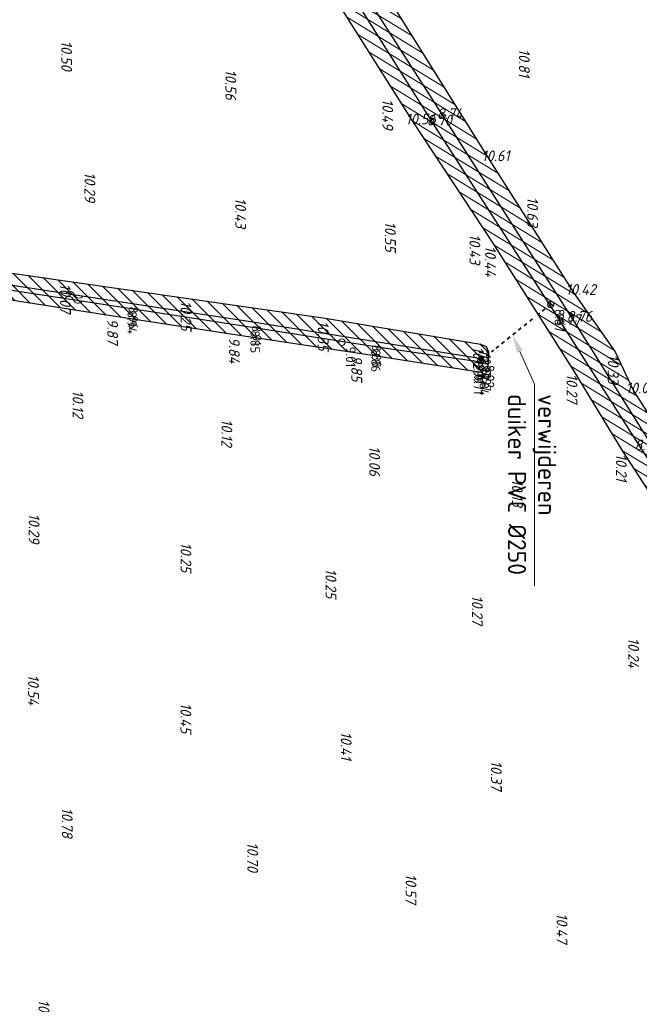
# Model space of a CAD drawing. Header units: metres. Extents: x 232614 to 233692, y 552964 to 554400.
# Tile 21 of 26: x 233177 to 233263, y 554082 to 554218. Entities that reach past the tile are written whole.
import ezdxf
from ezdxf import colors
from ezdxf.entities.mleader import LeaderData, LeaderLine
from ezdxf.math import Vec2, Vec3

# ---------------------------------------------------------------- set-up
doc = ezdxf.new("R2010")
doc.units = ezdxf.units.M
doc.linetypes.add('NLCS-HIDDEN', pattern=[4, 2, -2])
for name, color, linetype, lineweight, true_color in [('B-XX-AL-Hoogtecijfer-T', 7, 'Continuous', 18, 0xb8807a), ('V-Duikerhoogte BOB-T', 7, 'Continuous', 18, 0x0059b3), ('V-Q69_Duiker-S', 1, 'NLCS-HIDDEN', 35, 0xff0000), ('V-Waterpeilhoogte-T', 7, 'Continuous', 18, 0xb8807a), ('V-WE-GW-WATERGANG_INSTEEK-G', 7, 'CONTINUOUS-V', 25, 0x004c00)]:
    doc.layers.add(name, color=color, linetype=linetype, lineweight=lineweight, true_color=true_color)
for name, color, linetype, lineweight in [('Hoogtecijfer-T-UIT', 2, 'Continuous', 18), ('V-S05_Water-S', 144, 'CONTINUOUS-V', 13), ('V-W11_Waterlijn-G', 144, 'CONTINUOUS-V', 25), ('V-WE-AL-T', 7, 'Continuous', 13), ('V-WE-GW-WATERGANG-WERK-A', 252, 'Continuous', 9)]:
    doc.layers.add(name, color=color, linetype=linetype, lineweight=lineweight)
doc.styles.add('ISO', font='NLCS-ISO.ttf')
doc.styles.add('NLCS-ISO', font='NLCS-ISO.ttf', dxfattribs={"height": 1.8})
doc.styles.add('NLCS-ISO-ANNOTATIEF-T25', font='NLCS-ISO.ttf', dxfattribs={"height": 2.5})
doc.styles.get("Standard").update_dxf_attribs({"font": 'arial.ttf'})
doc.linetypes.add('CONTINUOUS-V', pattern='A,3.5,[24,NLCS.shx,S=0.5,R=0,X=0,Y=0],3.5', length=7)

# ---------------------------------------------------------------- blocks, each defined once
blk = doc.blocks.new('M02_GRONDSLAGPUNT')
blk.add_circle((0, 0), 0.5)
blk.add_attdef('1', (0.69, 0.6), '', height=1.3)
blk = doc.blocks.new('Q69_DUIKER_OPENING')
at = {"color": 0}
for p, q in [((-0.2, 0.34), (0, 0)), ((-0.2, -0.35), (0, 0)), ((0, 0), (0.52, 0)), ((1, 0), (1.5, 0)), ((1.9, 0), (2.3, 0))]:
    blk.add_line(p, q, dxfattribs=at)
blk = doc.blocks.new('S05')
for centre, start, end in [((-0.6, 0.04), 28.0726, 151.9276), ((0.6, 0.68), 208.0726, 331.9276), ((-0.6, -0.68), 28.0726, 151.9276), ((0.6, -0.04), 208.0726, 331.9276)]:
    blk.add_arc(centre, 0.68, start, end)

msp = doc.modelspace()

# ---------------------------------------------------------------- hatches: boundary and pattern name
at = {"layer": 'V-WE-GW-WATERGANG-WERK-A'}
h = msp.add_hatch(dxfattribs=at)
h.set_pattern_fill('AGW-WERK_AANVULLEN-SO', color=256, scale=0.25, angle=13.5, pattern_type=2)
h.set_pattern_definition([(328.5, (233138.5007, 553538.3838), (0.6531232, 1.0658002), [])])
h.paths.add_polyline_path([(233319.85, 554155.87), (233310.48, 554154.37), (233297.07, 554153), (233273.5, 554149.25), (233262.42, 554166.57), (233259.92, 554171.98), (233254.14, 554180.19), (233242.39, 554198.71), (233228.38, 554221.17), (233202.79, 554261.82), (233187.51, 554285.8), (233182.4, 554282.19), (233197.77, 554258.22), (233213.51, 554233.06), (233231.96, 554203.81), (233243, 554186.99), (233254.22, 554169.27), (233260.97, 554158.2), (233269.32, 554145.32), (233272.1, 554143.13), (233274.69, 554143.39), (233276.93, 554145.31), (233285.39, 554147.19), (233290.01, 554147.56), (233319.78, 554151.04)])
h = msp.add_hatch(dxfattribs=at)
h.set_pattern_fill('AGW-WERK_AANVULLEN-SO', color=256, scale=0.25, pattern_type=2)
h.set_pattern_definition([(315, (233110.7347, 553601.6767), (0.8838835, 0.8838835), [])])
h.paths.add_polyline_path([(233242.03, 554172.71), (233241.28, 554173.03), (233219.78, 554176.61), (233200.81, 554179.35), (233184.1, 554181.75), (233168.07, 554184.03), (233146.5, 554187.13), (233127.95, 554190.02), (233111.12, 554192.6), (233093.98, 554195.34), (233075.92, 554198.23), (233057.17, 554201.25), (233055.58, 554197.81), (233071.9, 554195.32), (233088.84, 554192.51), (233105.48, 554189.93), (233121.57, 554187.44), (233138.24, 554184.94), (233155.46, 554182.31), (233172.44, 554179.71), (233190.42, 554176.89), (233207.3, 554174.32), (233224.22, 554171.78), (233241.09, 554169.15), (233241.99, 554169.39), (233242.26, 554169.88), (233242.36, 554171.96)])

# ---------------------------------------------------------------- linework, layer by layer
at = {"layer": 'V-Q69_Duiker-S', "ltscale": 0.25}
msp.add_line((233243.4, 554172.45), (233248.87, 554176.84), dxfattribs=at)
at = {"layer": 'V-W11_Waterlijn-G', "flags": 128}
for points in [[(233186.24, 554283.17), (233193.34, 554272.19), (233208.38, 554248.65), (233225.55, 554221.06), (233236.11, 554204.55), (233254.02, 554176.48), (233264.74, 554159.33), (233272.83, 554145.74), (233272.18, 554145.32), (233263.45, 554158.67), (233252.45, 554176.03), (233234.66, 554203.65), (233206.78, 554248.1), (233191.66, 554271.45), (233184.74, 554282.41)], [(233054.36, 554199.44), (233071.16, 554196.8), (233093.55, 554193.12), (233115.22, 554189.73), (233135.43, 554186.89), (233154.78, 554183.71), (233175.76, 554180.57), (233193.26, 554177.93), (233210.26, 554175.27), (233226.97, 554172.66), (233241.3, 554170.56), (233241.14, 554171.04), (233227.07, 554173.32), (233210.37, 554175.99), (233193.4, 554178.58), (233175.87, 554181.23), (233154.86, 554184.44), (233135.5, 554187.56), (233115.35, 554190.55), (233093.84, 554194.04), (233071.37, 554197.54), (233054.54, 554200.18)]]:
    msp.add_lwpolyline(points, dxfattribs=at)
at = {"layer": 'V-WE-GW-WATERGANG_INSTEEK-G', "flags": 128}
for points in [[(233187.51, 554285.8), (233190.44, 554281.23), (233202.79, 554261.82), (233215.86, 554241.2), (233228.38, 554221.17), (233242.39, 554198.71), (233254.14, 554180.19), (233259.92, 554171.98), (233262.42, 554166.57), (233273.5, 554149.25), (233297.07, 554153), (233310.48, 554154.37), (233319.85, 554155.87)], [(233319.78, 554151.04), (233316.93, 554150.71), (233290.01, 554147.56), (233285.39, 554147.19), (233276.93, 554145.31), (233274.69, 554143.39), (233272.1, 554143.13), (233271.05, 554143.95), (233269.32, 554145.32), (233260.97, 554158.2), (233254.22, 554169.27), (233243, 554186.99), (233231.96, 554203.81), (233213.51, 554233.06), (233197.77, 554258.22), (233182.62, 554281.81), (233182.18, 554282.56)], [(233057.17, 554201.25), (233075.92, 554198.23), (233093.98, 554195.34), (233111.12, 554192.6), (233127.95, 554190.02), (233146.5, 554187.13), (233168.07, 554184.03), (233184.1, 554181.75), (233200.81, 554179.35), (233219.78, 554176.61), (233241.28, 554173.03), (233242.03, 554172.71), (233242.36, 554171.96), (233242.26, 554169.88), (233241.99, 554169.39), (233241.09, 554169.15), (233224.22, 554171.78), (233207.3, 554174.32), (233190.42, 554176.89), (233172.44, 554179.71), (233155.46, 554182.31), (233138.24, 554184.94), (233121.57, 554187.44), (233105.48, 554189.93), (233088.84, 554192.51), (233071.9, 554195.32), (233055.58, 554197.81)]]:
    msp.add_lwpolyline(points, dxfattribs=at)

# ---------------------------------------------------------------- block references
at = {"layer": 'V-Duikerhoogte BOB-T'}
ref = msp.add_blockref('M02_GRONDSLAGPUNT', (233250.98, 554178.53), dxfattribs=dict(at, xscale=0.9, yscale=0.9, zscale=0.9, rotation=270))
ref.add_attrib('M02_GRONDSLAGPUNT', '8.87', (233251.52, 554177.91), dxfattribs={"layer": '0', "color": 0, "height": 1.35, "rotation": 270, "style": 'ISO'})
ref = msp.add_blockref('M02_GRONDSLAGPUNT', (233241.29, 554170.77), dxfattribs=dict(at, xscale=0.9, yscale=0.9, zscale=0.9, rotation=270))
ref.add_attrib('M02_GRONDSLAGPUNT', '8.92', (233241.83, 554170.15), dxfattribs={"layer": '0', "color": 0, "height": 1.35, "rotation": 270, "style": 'ISO'})
at = {"layer": 'V-Q69_Duiker-S'}
for p, rotation in [((233250.98, 554178.53), 218.6735005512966), ((233241.29, 554170.77), 38.67350055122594)]:
    msp.add_blockref('Q69_DUIKER_OPENING', p, dxfattribs=dict(at, rotation=rotation))
at = {"layer": 'V-S05_Water-S', "rotation": 350.8662289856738}
msp.add_blockref('S05', (233185, 554179.51), dxfattribs=at)
at = {"layer": 'V-Waterpeilhoogte-T'}
ref = msp.add_blockref('M02_GRONDSLAGPUNT', (233222.09, 554173.3), dxfattribs=dict(at, xscale=0.9, yscale=0.9, zscale=0.9, rotation=270))
ref.add_attrib('M02_GRONDSLAGPUNT', '9.01', (233222.63, 554172.68), dxfattribs={"layer": '0', "color": 0, "height": 1.35, "rotation": 270, "style": 'ISO'})

# ---------------------------------------------------------------- texts
at = {"layer": 'B-XX-AL-Hoogtecijfer-T', "style": 'NLCS-ISO', "oblique": 13.5}
for s, p in [('10.07', (233183.07, 554181.4)), ('10.25', (233199.77, 554179.01)), ('9.87', (233189.6, 554176.54)), ('9.84', (233206.45, 554173.97)), ('10.29', (233240.23, 554172.69)), ('10.27', (233241, 554172.36)), ('10.27', (233253.18, 554168.92)), ('10.12', (233184.82, 554166.63)), ('10.12', (233205.42, 554162.65)), ('10.06', (233225.86, 554158.91)), ('10.21', (233260.02, 554157.85)), ('10.13', (233245.62, 554154.34)), ('10.29', (233178.74, 554149.57)), ('10.25', (233199.75, 554145.57)), ('10.25', (233219.82, 554141.96)), ('10.27', (233240.08, 554138.25)), ('10.24', (233261.71, 554132.37)), ('10.54', (233178.65, 554127.28)), ('10.45', (233199.74, 554123.36)), ('10.41', (233221.93, 554119.38)), ('10.37', (233242.72, 554115.36)), ('10.78', (233183.32, 554108.87)), ('10.70', (233208.99, 554104.06)), ('10.57', (233230.9, 554099.7)), ('10.47', (233251.8, 554094.25)), ('10.80', (233180.1, 554082.29))]:
    msp.add_text(s, height=1.5, rotation=270, dxfattribs=at).set_placement(p)
at = {"layer": 'Hoogtecijfer-T-UIT', "style": 'NLCS-ISO', "oblique": 13.5}
for s, p in [('10.50', (233183.24, 554215.02)), ('10.81', (233246.59, 554213.9)), ('10.56', (233205.96, 554211.04)), ('10.49', (233227.68, 554206.96)), ('10.29', (233186.46, 554196.83)), ('10.43', (233207.31, 554193.28)), ('10.63', (233247.73, 554193.4)), ('10.55', (233228.05, 554189.99)), ('10.43', (233239.74, 554188.26)), ('10.44', (233241.9, 554186.64)), ('10.35', (233218.74, 554176.27)), ('9.85', (233223.39, 554171.43)), ('10.33', (233258.88, 554171.63))]:
    msp.add_text(s, height=1.5, rotation=270, dxfattribs=at).set_placement(p)
for s, p in [('10.56', (233230.91, 554203.45)), ('8.70', (233233.83, 554203.29)), ('8.74', (233235.24, 554204.19)), ('10.61', (233241.43, 554198.35)), ('10.42', (233253.07, 554179.84)), ('8.76', (233253.18, 554176.11)), ('8.77', (233251.63, 554175.67)), ('10.08', (233261.38, 554166.21)), ('8.74', (233262.59, 554158.31))]:
    msp.add_text(s, height=1.5, dxfattribs=at).set_placement(p)
at = {"layer": 'Hoogtecijfer-T-UIT', "style": 'NLCS-ISO'}
for s, p in [('8.94', (233192.4, 554177.58)), ('8.96', (233192.56, 554178.23)), ('8.85', (233209.42, 554174.92)), ('8.91', (233209.62, 554175.64)), ('8.86', (233226.13, 554172.29)), ('8.88', (233226.23, 554172.96)), ('10.17', (233241.41, 554171.61)), ('8.99', (233240.3, 554170.68)), ('9.01', (233240.56, 554170.22)), ('9.97', (233241.44, 554169.54)), ('9.71', (233240.34, 554168.81)), ('9.84', (233241.13, 554169.03))]:
    msp.add_text(s, height=1.3, rotation=270, dxfattribs=at).set_placement(p)

# ---------------------------------------------------------------- leaders
at = {"layer": 'V-WE-AL-T'}
ml = msp.add_multileader_mtext('Standard', dxfattribs=at)
ml.set_content('verwijderen\\Pduiker PVC %%C250', color=256, style='NLCS-ISO-ANNOTATIEF-T25')
ml.set_leader_properties(color=256, linetype='ByLayer', lineweight=13)
ml.build(insert=Vec2(0, 0))
ml.multileader.update_dxf_attribs({"text_left_attachment_type": 6, "text_right_attachment_type": 6, "dogleg_length": 0.5, "arrow_head_size": 2.5})
ctx = ml.context
ctx.base_point, ctx.char_height, ctx.arrow_head_size, ctx.landing_gap_size, ctx.plane_origin, ctx.plane_x_axis, ctx.plane_y_axis = Vec3(233248.74, 554167, 10.27), 2.5, 2.5, 0.9, Vec3(233247.15, 554170.94, 10.27), Vec3(0, -1), Vec3(1, 0)
ctx.left_attachment, ctx.right_attachment = 6, 6
notes = []
notes.append((ctx, [(1, (1, 1, 0), (233248.74, 554167.5, 10.27), (0, -1), 0.5, [(0, [(233245.69, 554174.29, 10.27)], 0, [])])]))
ctx.mtext.insert, ctx.mtext.text_direction, ctx.mtext.rotation, ctx.mtext.flow_direction = Vec3(233251.74, 554166.1, 10.27), Vec3(0, -1), 4.712389, 5
for ctx, leaders in notes:
    for number, flags, end, landing, length, lines in leaders:
        leader = LeaderData()
        leader.index, (leader.has_last_leader_line, leader.has_dogleg_vector, leader.attachment_direction) = number, flags
        leader.last_leader_point, leader.dogleg_vector, leader.dogleg_length = Vec3(end), Vec3(landing), length
        for number, points, colour, breaks in lines:
            line = LeaderLine()
            line.index, line.vertices, line.color, line.breaks = number, Vec3.list(points), colors.encode_raw_color(colour), breaks
            leader.lines.append(line)
        ctx.leaders.append(leader)

doc.saveas('drawing.dxf')
